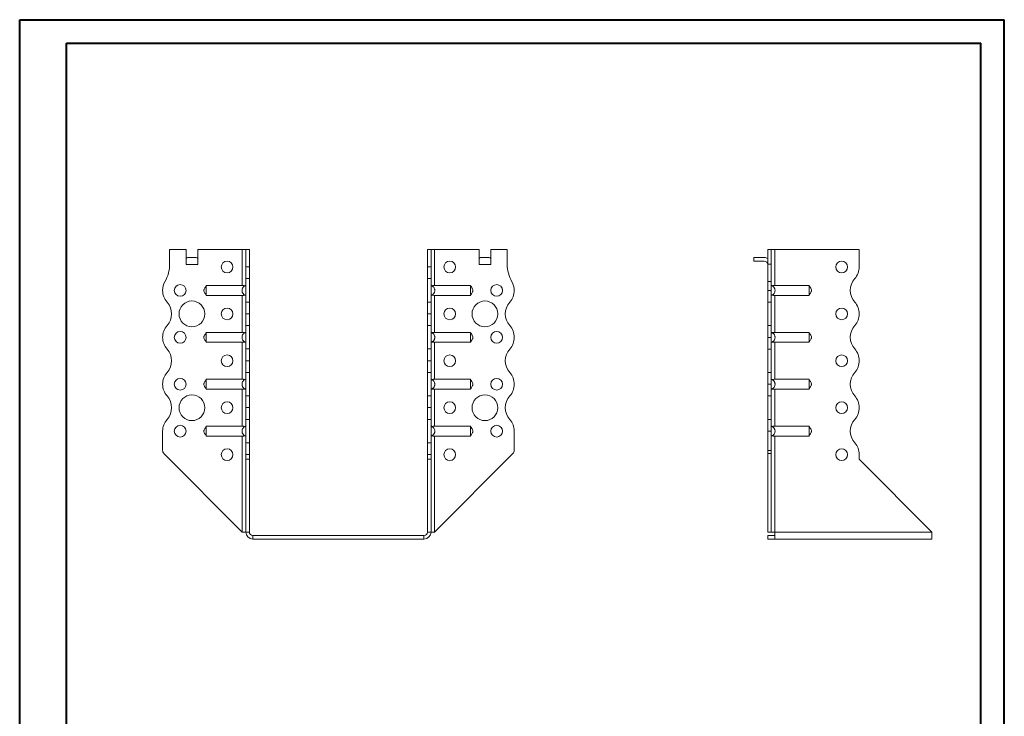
# Model space of a CAD drawing. Header units: millimetres. Extents: x 0 to 210, y 0 to 297.
# Tile 4 of 4: x 0 to 210, y 149 to 297. Entities that reach past the tile are written whole.
import ezdxf

# ---------------------------------------------------------------- set-up
doc = ezdxf.new("R2010")
doc.units = ezdxf.units.MM

msp = doc.modelspace()

# ---------------------------------------------------------------- linework, layer by layer
at = {"color": 7, "linetype": 'Continuous', "lineweight": 40}
for p, q in [((0.08, 0.21), (0.08, 297.21)), ((0.08, 297.21), (210.08, 297.21)), ((210.08, 0.21), (210.08, 297.21)), ((210.08, 292.21), (210.08, 297.21)), ((10.08, 292.21), (205.08, 292.21)), ((10.08, 5.21), (10.08, 292.21)), ((205.08, 5.21), (205.08, 292.21))]:
    msp.add_line(p, q, dxfattribs=at)
at = {"color": 7, "linetype": 'Continuous', "lineweight": 15}
for p, q in [((32.06, 248.25), (32.06, 245.11)), ((35.56, 248.25), (32.06, 248.25)), ((35.56, 245), (35.56, 248.25)), ((38.06, 245), (38.06, 248.25)), ((47.56, 248.25), (38.06, 248.25)), ((47.56, 248.25), (47.56, 240.56)), ((48.31, 248.25), (47.56, 248.25)), ((49.06, 248.25), (48.31, 248.25)), ((48.31, 244.52), (48.31, 248.25)), ((49.06, 244.52), (49.06, 248.25)), ((87.06, 248.25), (87.81, 248.25)), ((87.06, 244.52), (87.06, 248.25)), ((87.81, 244.52), (87.81, 248.25)), ((88.56, 248.25), (87.81, 248.25)), ((88.56, 240.56), (88.56, 248.25)), ((88.56, 248.25), (98.06, 248.25)), ((98.06, 245), (98.06, 248.25)), ((100.56, 245), (100.56, 248.25)), ((100.56, 248.25), (104.06, 248.25)), ((104.06, 248.25), (104.06, 245.11)), ((160.38, 248.25), (159.63, 248.25)), ((159.63, 248.25), (159.63, 245.11)), ((160.38, 248.25), (160.38, 245.11)), ((161.13, 248.25), (160.38, 248.25)), ((161.13, 240.56), (161.13, 248.25)), ((179.13, 248.25), (161.13, 248.25)), ((179.13, 244.52), (179.13, 248.25)), ((35.87, 246.5), (37.74, 246.5)), ((98.37, 246.5), (100.24, 246.5)), ((156.63, 246.5), (156.63, 245.75)), ((156.63, 246.5), (158.88, 246.5)), ((158.88, 245.75), (156.63, 245.75)), ((35.56, 245), (38.06, 245)), ((48.31, 244.52), (49.06, 244.52)), ((48.31, 242.02), (48.31, 244.52)), ((49.06, 244.52), (49.06, 242.02)), ((87.06, 244.52), (87.81, 244.52)), ((87.06, 242.02), (87.06, 244.52)), ((87.81, 244.52), (87.81, 242.02)), ((98.06, 245), (100.56, 245)), ((159.63, 245.11), (160.38, 245.11)), ((159.63, 241.37), (159.63, 245.11)), ((160.38, 245.11), (160.38, 241.37)), ((49.06, 242.02), (48.31, 242.02)), ((48.31, 242.02), (48.31, 237.02)), ((49.06, 237.02), (49.06, 242.02)), ((87.81, 242.02), (87.06, 242.02)), ((87.06, 237.02), (87.06, 242.02)), ((87.81, 237.02), (87.81, 242.02)), ((47.56, 240.56), (39.86, 240.56)), ((88.56, 240.56), (96.26, 240.56)), ((159.63, 241.37), (160.38, 241.37)), ((159.63, 239.5), (159.63, 241.37)), ((159.63, 239.5), (160.38, 239.5)), ((159.63, 237), (159.63, 239.5)), ((160.38, 241.37), (160.38, 239.5)), ((160.38, 239.5), (160.38, 237)), ((161.13, 240.56), (168.45, 240.56)), ((47.56, 238.44), (39.86, 238.44)), ((47.56, 238.44), (47.56, 230.56)), ((88.56, 238.44), (96.26, 238.44)), ((88.56, 230.56), (88.56, 238.44)), ((161.13, 238.44), (168.45, 238.44)), ((161.13, 230.56), (161.13, 238.44)), ((48.31, 237.02), (49.06, 237.02)), ((48.31, 234.52), (48.31, 237.02)), ((49.06, 237.02), (49.06, 234.52)), ((87.06, 237.02), (87.81, 237.02)), ((87.06, 234.52), (87.06, 237.02)), ((87.81, 237.02), (87.81, 234.52)), ((160.38, 237), (159.63, 237)), ((159.63, 232), (159.63, 237)), ((160.38, 232), (160.38, 237)), ((49.06, 234.52), (48.31, 234.52)), ((48.31, 234.52), (49.06, 234.52)), ((48.31, 234.52), (48.31, 234.52)), ((48.31, 232.02), (48.31, 234.52)), ((49.06, 234.52), (49.06, 234.52)), ((49.06, 234.52), (49.06, 232.02)), ((87.81, 234.52), (87.06, 234.52)), ((87.06, 234.52), (87.81, 234.52)), ((87.06, 234.52), (87.06, 234.52)), ((87.06, 232.02), (87.06, 234.52)), ((87.81, 234.52), (87.81, 234.52)), ((87.81, 234.52), (87.81, 232.02)), ((179.13, 234.52), (179.13, 234.52)), ((49.06, 232.02), (48.31, 232.02)), ((48.31, 232.02), (48.31, 227.02)), ((49.06, 227.02), (49.06, 232.02)), ((87.81, 232.02), (87.06, 232.02)), ((87.06, 227.02), (87.06, 232.02)), ((87.81, 227.02), (87.81, 232.02)), ((159.63, 232), (160.38, 232)), ((159.63, 229.5), (159.63, 232)), ((160.38, 232), (160.38, 229.5)), ((47.56, 230.56), (39.86, 230.56)), ((88.56, 230.56), (96.26, 230.56)), ((105.56, 229.5), (105.56, 229.5)), ((160.38, 229.5), (159.63, 229.5)), ((159.63, 227), (159.63, 229.5)), ((160.38, 229.5), (160.38, 227)), ((161.13, 230.56), (168.45, 230.56)), ((47.56, 228.44), (39.86, 228.44)), ((47.56, 228.44), (47.56, 220.56)), ((48.31, 227.02), (49.06, 227.02)), ((48.31, 224.52), (48.31, 227.02)), ((49.06, 227.02), (49.06, 224.52)), ((87.06, 227.02), (87.81, 227.02)), ((87.06, 224.52), (87.06, 227.02)), ((87.81, 227.02), (87.81, 224.52)), ((88.56, 228.44), (96.26, 228.44)), ((88.56, 220.56), (88.56, 228.44)), ((160.38, 227), (159.63, 227)), ((159.63, 222), (159.63, 227)), ((160.38, 222), (160.38, 227)), ((161.13, 228.44), (168.45, 228.44)), ((161.13, 220.56), (161.13, 228.44)), ((48.31, 224.52), (49.06, 224.52)), ((48.31, 222.02), (48.31, 224.52)), ((49.06, 224.52), (48.31, 224.52)), ((48.31, 224.52), (48.31, 224.52)), ((49.06, 224.52), (49.06, 222.02)), ((49.06, 224.52), (49.06, 224.52)), ((87.81, 224.52), (87.06, 224.52)), ((87.06, 224.52), (87.81, 224.52)), ((87.06, 222.02), (87.06, 224.52)), ((87.06, 224.52), (87.06, 224.52)), ((87.81, 224.52), (87.81, 222.02)), ((87.81, 224.52), (87.81, 224.52)), ((179.13, 224.52), (179.13, 224.52)), ((47.56, 220.56), (39.86, 220.56)), ((49.06, 222.02), (48.31, 222.02)), ((48.31, 222.02), (48.31, 217.02)), ((49.06, 217.02), (49.06, 222.02)), ((87.81, 222.02), (87.06, 222.02)), ((87.06, 217.02), (87.06, 222.02)), ((87.81, 217.02), (87.81, 222.02)), ((88.56, 220.56), (96.26, 220.56)), ((159.63, 222), (160.38, 222)), ((159.63, 219.5), (159.63, 222)), ((160.38, 222), (160.38, 219.5)), ((161.13, 220.56), (168.45, 220.56)), ((47.56, 218.44), (39.86, 218.44)), ((47.56, 218.44), (47.56, 210.56)), ((88.56, 218.44), (96.26, 218.44)), ((88.56, 210.56), (88.56, 218.44)), ((105.56, 219.5), (105.56, 219.5)), ((160.38, 219.5), (159.63, 219.5)), ((159.63, 217), (159.63, 219.5)), ((160.38, 219.5), (160.38, 217)), ((161.13, 218.44), (168.45, 218.44)), ((161.13, 210.56), (161.13, 218.44)), ((48.31, 217.02), (49.06, 217.02)), ((48.31, 214.52), (48.31, 217.02)), ((49.06, 217.02), (49.06, 214.52)), ((87.06, 217.02), (87.81, 217.02)), ((87.06, 214.52), (87.06, 217.02)), ((87.81, 217.02), (87.81, 214.52)), ((160.38, 217), (159.63, 217)), ((159.63, 212), (159.63, 217)), ((160.38, 212), (160.38, 217)), ((48.31, 214.52), (49.06, 214.52)), ((48.31, 212.02), (48.31, 214.52)), ((49.06, 214.52), (48.31, 214.52)), ((48.31, 214.52), (48.31, 214.52)), ((49.06, 214.52), (49.06, 212.02)), ((49.06, 214.52), (49.06, 214.52)), ((87.81, 214.52), (87.06, 214.52)), ((87.06, 214.52), (87.81, 214.52)), ((87.06, 214.52), (87.06, 214.52)), ((87.06, 212.02), (87.06, 214.52)), ((87.81, 214.52), (87.81, 214.52)), ((87.81, 214.52), (87.81, 212.02)), ((179.13, 214.52), (179.13, 214.52)), ((47.56, 210.56), (39.86, 210.56)), ((49.06, 212.02), (48.31, 212.02)), ((48.31, 212.02), (48.31, 207.02)), ((49.06, 207.02), (49.06, 212.02)), ((87.81, 212.02), (87.06, 212.02)), ((87.06, 207.02), (87.06, 212.02)), ((87.81, 207.02), (87.81, 212.02)), ((88.56, 210.56), (96.26, 210.56)), ((159.63, 212), (160.38, 212)), ((159.63, 209.5), (159.63, 212)), ((160.38, 212), (160.38, 209.5)), ((161.13, 210.56), (168.45, 210.56)), ((30.56, 209.5), (30.56, 205.41)), ((47.56, 208.44), (39.86, 208.44)), ((47.56, 208.44), (47.56, 188)), ((88.56, 208.44), (96.26, 208.44)), ((88.56, 188), (88.56, 208.44)), ((105.56, 209.5), (105.56, 205.41)), ((160.38, 209.5), (159.63, 209.5)), ((159.63, 209.5), (159.63, 205.41)), ((160.38, 209.5), (160.38, 205.41)), ((161.13, 208.44), (168.45, 208.44)), ((161.13, 188), (161.13, 208.44)), ((48.31, 207.02), (49.06, 207.02)), ((48.31, 204.52), (48.31, 207.02)), ((49.06, 207.02), (49.06, 204.52)), ((87.06, 207.02), (87.81, 207.02)), ((87.06, 204.52), (87.06, 207.02)), ((87.81, 207.02), (87.81, 204.52)), ((47.56, 188), (30.85, 204.71)), ((49.06, 204.52), (48.31, 204.52)), ((48.31, 203.5), (48.31, 204.52)), ((49.06, 203.5), (49.06, 204.52)), ((87.81, 204.52), (87.06, 204.52)), ((87.06, 203.5), (87.06, 204.52)), ((87.81, 203.5), (87.81, 204.52)), ((88.56, 188), (105.26, 204.71)), ((159.63, 205.41), (160.38, 205.41)), ((159.63, 204.71), (159.63, 205.41)), ((160.38, 204.71), (159.63, 204.71)), ((159.63, 188), (159.63, 204.71)), ((160.38, 205.41), (160.38, 204.71)), ((160.38, 188), (160.38, 204.71)), ((179.13, 203.5), (179.13, 204.52)), ((49.06, 203.5), (48.31, 203.5)), ((48.31, 188), (48.31, 203.5)), ((49.06, 188), (49.06, 203.5)), ((87.06, 203.5), (87.81, 203.5)), ((87.06, 188), (87.06, 203.5)), ((87.81, 188), (87.81, 203.5)), ((194.63, 188), (179.13, 203.5)), ((47.56, 188), (48.31, 188)), ((49.06, 188), (48.31, 188)), ((49.81, 187.25), (86.31, 187.25)), ((49.81, 187.25), (49.81, 186.5)), ((86.31, 187.25), (86.31, 186.5)), ((87.06, 188), (87.81, 188)), ((87.81, 188), (88.56, 188)), ((160.38, 188), (159.63, 188)), ((159.63, 187.25), (159.63, 186.5)), ((161.13, 187.25), (159.63, 187.25)), ((160.38, 188), (161.13, 188)), ((194.63, 188), (161.13, 188)), ((161.13, 188), (161.13, 186.5)), ((194.63, 188), (194.63, 186.5)), ((49.81, 186.5), (86.31, 186.5)), ((161.13, 186.5), (159.63, 186.5)), ((194.63, 186.5), (161.13, 186.5))]:
    msp.add_line(p, q, dxfattribs=at)
for centre, radius in [((44.31, 244.5), 1.25), ((91.81, 244.5), 1.25), ((175.38, 244.5), 1.25), ((34.31, 239.5), 1.25), ((101.81, 239.5), 1.25), ((36.81, 234.5), 2.75), ((44.31, 234.5), 1.25), ((91.81, 234.5), 1.25), ((99.31, 234.5), 2.75), ((175.38, 234.5), 1.25), ((34.31, 229.5), 1.25), ((101.81, 229.5), 1.25), ((44.31, 224.5), 1.25), ((91.81, 224.5), 1.25), ((175.38, 224.5), 1.25), ((34.31, 219.5), 1.25), ((101.81, 219.5), 1.25), ((36.81, 214.5), 2.75), ((99.31, 214.5), 2.75), ((44.31, 214.5), 1.25), ((91.81, 214.5), 1.25), ((175.38, 214.5), 1.25), ((34.31, 209.5), 1.25), ((101.81, 209.5), 1.25), ((44.31, 204.5), 1.25), ((91.81, 204.5), 1.25), ((175.38, 204.5), 1.25)]:
    msp.add_circle(centre, radius, dxfattribs=at)
for centre, radius, start, end in [((158.88, 245), 1.5, 60, 90), ((158.88, 245), 0.75, 0, 90), ((24.56, 245.11), 7.5, 330.0736, 0), ((111.56, 245.11), 7.5, 180, 209.9264), ((175.38, 244.52), 3.75, 318.1877, 0), ((180.97, 239.52), 3.75, 138.1877, 221.8123), ((34.31, 239.5), 3.75, 150.0736, 179.9591), ((34.31, 239.5), 3.75, 180, 221.8123), ((101.81, 239.5), 3.75, 318.1877, 0), ((101.81, 239.5), 3.75, 0.0409, 29.9264), ((28.72, 234.5), 3.75, 318.1863, 41.8123), ((107.4, 234.5), 3.75, 138.1877, 221.8196), ((175.38, 234.52), 3.75, 0, 41.8123), ((175.39, 234.52), 3.75, 318.1804, 0), ((34.31, 229.5), 3.75, 138.1863, 180), ((101.81, 229.5), 3.75, 0, 41.8196), ((180.97, 229.52), 3.75, 138.1804, 221.8123), ((34.31, 229.5), 3.75, 180, 221.8137), ((101.81, 229.5), 3.75, 318.1877, 0), ((28.72, 224.5), 3.75, 318.1863, 41.8137), ((107.4, 224.5), 3.75, 138.1877, 221.8123), ((175.38, 224.52), 3.75, 0, 41.8123), ((175.39, 224.52), 3.75, 318.1804, 0), ((34.31, 219.5), 3.75, 138.1863, 180), ((101.81, 219.5), 3.75, 0, 41.8123), ((180.97, 219.52), 3.75, 138.1804, 221.8123), ((34.31, 219.5), 3.75, 180, 221.8137), ((101.81, 219.5), 3.75, 318.1804, 0), ((28.72, 214.5), 3.75, 318.1863, 41.8137), ((107.4, 214.5), 3.75, 138.1804, 221.8196), ((175.38, 214.52), 3.75, 0, 41.8123), ((175.39, 214.52), 3.75, 318.1804, 0), ((34.31, 209.5), 3.75, 138.1863, 180), ((101.81, 209.5), 3.75, 0, 41.8196), ((180.97, 209.52), 3.75, 138.1804, 221.8196), ((175.39, 204.52), 3.75, 0, 41.8196), ((31.56, 205.41), 1, 180, 225), ((104.56, 205.41), 1, 315, 0), ((49.81, 188), 1.5, 180, 270), ((49.81, 188), 0.75, 180, 270), ((86.31, 188), 1.5, 270, 360), ((86.31, 188), 0.75, 270, 360)]:
    msp.add_arc(centre, radius, start, end, dxfattribs=at)
for centre, start_param, end_param in [((35.87, 245), 0, 0.523599), ((37.74, 245), 5.759587, 6.283185), ((98.37, 245), 0, 0.523599), ((100.24, 245), 5.759587, 6.283185)]:
    msp.add_ellipse(centre, major_axis=(0, 1.5), ratio=0.416667, start_param=start_param, end_param=end_param, dxfattribs=at)
for points, knots in [([(39.86, 240.5), (39.84, 240.46), (39.81, 240.41), (39.72, 240.27), (39.58, 240.06), (39.45, 239.85), (39.37, 239.66), (39.35, 239.52), (39.37, 239.3), (39.49, 239.07), (39.65, 238.84), (39.78, 238.68), (39.83, 238.56), (39.86, 238.5)], [0, 0, 0, 0, 0.088138, 0.117704, 0.24517, 0.377665, 0.439117, 0.496208, 0.551739, 0.710392, 0.810032, 0.893588, 1, 1, 1, 1]), ([(39.86, 240.56), (39.86, 240.54), (39.86, 240.52), (39.86, 240.47), (39.86, 240.44), (39.86, 240.37), (39.86, 240.34), (39.86, 240.25), (39.86, 240.21), (39.86, 240.11), (39.86, 240.06), (39.86, 239.96), (39.86, 239.9), (39.86, 239.79), (39.86, 239.74), (39.86, 239.62), (39.86, 239.56), (39.86, 239.38), (39.86, 239.26), (39.86, 239.04), (39.86, 238.93), (39.86, 238.74), (39.86, 238.66), (39.86, 238.56), (39.86, 238.53), (39.86, 238.48), (39.86, 238.46), (39.86, 238.44)], [0, 0, 0, 0, 0.0625, 0.0625, 0.125, 0.125, 0.1875, 0.1875, 0.25, 0.25, 0.3125, 0.3125, 0.375, 0.375, 0.4375, 0.4375, 0.5, 0.5, 0.625, 0.625, 0.75, 0.75, 0.875, 0.875, 0.9375, 0.9375, 1, 1, 1, 1]), ([(48.31, 238.44), (48.25, 238.46), (48.19, 238.48), (48.08, 238.53), (48.03, 238.56), (47.93, 238.63), (47.89, 238.66), (47.8, 238.74), (47.76, 238.79), (47.69, 238.88), (47.66, 238.93), (47.61, 239.04), (47.58, 239.09), (47.54, 239.21), (47.53, 239.26), (47.51, 239.38), (47.51, 239.44), (47.51, 239.56), (47.51, 239.62), (47.53, 239.73), (47.54, 239.79), (47.6, 239.96), (47.66, 240.07), (47.8, 240.26), (47.88, 240.34), (48.03, 240.44), (48.08, 240.47), (48.19, 240.52), (48.25, 240.54), (48.31, 240.56)], [0, 0, 0, 0, 0.0625, 0.0625, 0.125, 0.125, 0.1875, 0.1875, 0.25, 0.25, 0.3125, 0.3125, 0.375, 0.375, 0.4375, 0.4375, 0.5, 0.5, 0.5625, 0.5625, 0.625, 0.625, 0.75, 0.75, 0.875, 0.875, 0.9375, 0.9375, 1, 1, 1, 1]), ([(47.56, 240.56), (47.61, 240.56), (47.66, 240.56), (47.75, 240.55), (47.8, 240.55), (47.89, 240.53), (47.94, 240.52), (48.02, 240.5), (48.05, 240.49), (48.09, 240.47)], [0, 0, 0, 0, 0.25, 0.25, 0.5, 0.5, 0.75, 0.75, 1, 1, 1, 1]), ([(87.81, 238.44), (87.86, 238.46), (87.92, 238.48), (88.03, 238.53), (88.08, 238.56), (88.18, 238.63), (88.22, 238.66), (88.31, 238.74), (88.35, 238.79), (88.42, 238.88), (88.45, 238.93), (88.51, 239.04), (88.53, 239.09), (88.57, 239.21), (88.58, 239.26), (88.6, 239.38), (88.61, 239.44), (88.61, 239.56), (88.6, 239.62), (88.58, 239.73), (88.57, 239.79), (88.51, 239.96), (88.46, 240.07), (88.31, 240.26), (88.23, 240.34), (88.08, 240.44), (88.03, 240.47), (87.92, 240.52), (87.86, 240.54), (87.81, 240.56)], [0, 0, 0, 0, 0.0625, 0.0625, 0.125, 0.125, 0.1875, 0.1875, 0.25, 0.25, 0.3125, 0.3125, 0.375, 0.375, 0.4375, 0.4375, 0.5, 0.5, 0.5625, 0.5625, 0.625, 0.625, 0.75, 0.75, 0.875, 0.875, 0.9375, 0.9375, 1, 1, 1, 1]), ([(88.56, 240.56), (88.51, 240.56), (88.46, 240.56), (88.36, 240.55), (88.31, 240.55), (88.22, 240.53), (88.18, 240.52), (88.1, 240.5), (88.06, 240.49), (88.03, 240.47)], [0, 0, 0, 0, 0.25, 0.25, 0.5, 0.5, 0.75, 0.75, 1, 1, 1, 1]), ([(96.26, 240.56), (96.26, 240.54), (96.26, 240.52), (96.26, 240.47), (96.26, 240.44), (96.26, 240.37), (96.26, 240.34), (96.26, 240.25), (96.26, 240.21), (96.26, 240.11), (96.26, 240.06), (96.26, 239.96), (96.26, 239.9), (96.26, 239.79), (96.26, 239.74), (96.26, 239.62), (96.26, 239.56), (96.26, 239.38), (96.26, 239.26), (96.26, 239.04), (96.26, 238.93), (96.26, 238.74), (96.26, 238.66), (96.26, 238.56), (96.26, 238.53), (96.26, 238.48), (96.26, 238.46), (96.26, 238.44)], [0, 0, 0, 0, 0.0625, 0.0625, 0.125, 0.125, 0.1875, 0.1875, 0.25, 0.25, 0.3125, 0.3125, 0.375, 0.375, 0.4375, 0.4375, 0.5, 0.5, 0.625, 0.625, 0.75, 0.75, 0.875, 0.875, 0.9375, 0.9375, 1, 1, 1, 1]), ([(96.26, 238.5), (96.28, 238.54), (96.3, 238.59), (96.39, 238.73), (96.53, 238.93), (96.66, 239.15), (96.74, 239.34), (96.76, 239.48), (96.74, 239.7), (96.62, 239.93), (96.47, 240.16), (96.34, 240.32), (96.28, 240.44), (96.26, 240.5)], [0, 0, 0, 0, 0.08812, 0.117664, 0.245102, 0.37762, 0.43908, 0.496176, 0.55171, 0.710373, 0.81002, 0.893581, 1, 1, 1, 1]), ([(160.38, 240.56), (160.44, 240.54), (160.5, 240.52), (160.61, 240.47), (160.66, 240.44), (160.75, 240.37), (160.8, 240.34), (160.89, 240.25), (160.93, 240.21), (161, 240.11), (161.03, 240.06), (161.08, 239.96), (161.11, 239.9), (161.15, 239.79), (161.16, 239.74), (161.18, 239.62), (161.18, 239.56), (161.18, 239.38), (161.17, 239.26), (161.09, 239.04), (161.03, 238.93), (160.89, 238.74), (160.81, 238.66), (160.66, 238.56), (160.61, 238.53), (160.5, 238.48), (160.44, 238.46), (160.38, 238.44)], [0, 0, 0, 0, 0.0625, 0.0625, 0.125, 0.125, 0.1875, 0.1875, 0.25, 0.25, 0.3125, 0.3125, 0.375, 0.375, 0.4375, 0.4375, 0.5, 0.5, 0.625, 0.625, 0.75, 0.75, 0.875, 0.875, 0.9375, 0.9375, 1, 1, 1, 1]), ([(160.6, 240.47), (160.64, 240.49), (160.67, 240.5), (160.75, 240.52), (160.8, 240.53), (160.93, 240.55), (161.03, 240.56), (161.13, 240.56)], [0, 0, 0, 0, 0.25, 0.25, 0.5, 0.5, 1, 1, 1, 1]), ([(168.45, 238.44), (168.45, 238.46), (168.45, 238.48), (168.45, 238.53), (168.45, 238.56), (168.45, 238.63), (168.45, 238.66), (168.45, 238.74), (168.45, 238.79), (168.45, 238.88), (168.45, 238.93), (168.45, 239.04), (168.45, 239.09), (168.45, 239.21), (168.45, 239.26), (168.45, 239.38), (168.45, 239.44), (168.45, 239.56), (168.45, 239.62), (168.45, 239.73), (168.45, 239.79), (168.45, 239.96), (168.45, 240.07), (168.45, 240.26), (168.45, 240.34), (168.45, 240.44), (168.45, 240.47), (168.45, 240.52), (168.45, 240.54), (168.45, 240.56)], [0, 0, 0, 0, 0.0625, 0.0625, 0.125, 0.125, 0.1875, 0.1875, 0.25, 0.25, 0.3125, 0.3125, 0.375, 0.375, 0.4375, 0.4375, 0.5, 0.5, 0.5625, 0.5625, 0.625, 0.625, 0.75, 0.75, 0.875, 0.875, 0.9375, 0.9375, 1, 1, 1, 1]), ([(168.45, 238.5), (168.47, 238.54), (168.5, 238.59), (168.58, 238.73), (168.72, 238.93), (168.86, 239.15), (168.93, 239.34), (168.96, 239.48), (168.93, 239.7), (168.81, 239.93), (168.66, 240.16), (168.53, 240.32), (168.48, 240.44), (168.45, 240.5)], [0, 0, 0, 0, 0.088138, 0.117703, 0.24517, 0.377665, 0.439117, 0.496208, 0.551739, 0.710391, 0.810032, 0.893587, 1, 1, 1, 1]), ([(48.09, 238.53), (48.05, 238.51), (48.02, 238.5), (47.94, 238.47), (47.89, 238.47), (47.76, 238.45), (47.66, 238.44), (47.56, 238.44)], [0, 0, 0, 0, 0.25, 0.25, 0.5, 0.5, 1, 1, 1, 1]), ([(88.03, 238.53), (88.06, 238.51), (88.1, 238.5), (88.18, 238.47), (88.22, 238.47), (88.36, 238.45), (88.46, 238.44), (88.56, 238.44)], [0, 0, 0, 0, 0.25, 0.25, 0.5, 0.5, 1, 1, 1, 1]), ([(161.13, 238.44), (161.08, 238.44), (161.03, 238.44), (160.94, 238.45), (160.89, 238.45), (160.8, 238.47), (160.75, 238.47), (160.67, 238.5), (160.64, 238.51), (160.6, 238.53)], [0, 0, 0, 0, 0.25, 0.25, 0.5, 0.5, 0.75, 0.75, 1, 1, 1, 1]), ([(39.86, 230.5), (39.84, 230.46), (39.81, 230.41), (39.72, 230.27), (39.58, 230.06), (39.45, 229.85), (39.37, 229.66), (39.35, 229.52), (39.37, 229.3), (39.49, 229.07), (39.65, 228.84), (39.78, 228.68), (39.83, 228.56), (39.86, 228.5)], [0, 0, 0, 0, 0.088139, 0.117704, 0.245171, 0.377665, 0.439117, 0.496209, 0.551739, 0.710392, 0.810032, 0.893588, 1, 1, 1, 1]), ([(39.86, 230.56), (39.86, 230.54), (39.86, 230.52), (39.86, 230.47), (39.86, 230.44), (39.86, 230.37), (39.86, 230.34), (39.86, 230.25), (39.86, 230.21), (39.86, 230.11), (39.86, 230.06), (39.86, 229.96), (39.86, 229.9), (39.86, 229.79), (39.86, 229.74), (39.86, 229.62), (39.86, 229.56), (39.86, 229.38), (39.86, 229.26), (39.86, 229.04), (39.86, 228.93), (39.86, 228.74), (39.86, 228.66), (39.86, 228.56), (39.86, 228.53), (39.86, 228.48), (39.86, 228.46), (39.86, 228.44)], [0, 0, 0, 0, 0.0625, 0.0625, 0.125, 0.125, 0.1875, 0.1875, 0.25, 0.25, 0.3125, 0.3125, 0.375, 0.375, 0.4375, 0.4375, 0.5, 0.5, 0.625, 0.625, 0.75, 0.75, 0.875, 0.875, 0.9375, 0.9375, 1, 1, 1, 1]), ([(48.31, 228.44), (48.25, 228.46), (48.19, 228.48), (48.08, 228.53), (48.03, 228.56), (47.93, 228.63), (47.89, 228.66), (47.8, 228.74), (47.76, 228.79), (47.69, 228.88), (47.66, 228.93), (47.61, 229.04), (47.58, 229.09), (47.54, 229.21), (47.53, 229.26), (47.51, 229.38), (47.51, 229.44), (47.51, 229.56), (47.51, 229.62), (47.53, 229.73), (47.54, 229.79), (47.6, 229.96), (47.66, 230.07), (47.8, 230.26), (47.88, 230.34), (48.03, 230.44), (48.08, 230.47), (48.19, 230.52), (48.25, 230.54), (48.31, 230.56)], [0, 0, 0, 0, 0.0625, 0.0625, 0.125, 0.125, 0.1875, 0.1875, 0.25, 0.25, 0.3125, 0.3125, 0.375, 0.375, 0.4375, 0.4375, 0.5, 0.5, 0.5625, 0.5625, 0.625, 0.625, 0.75, 0.75, 0.875, 0.875, 0.9375, 0.9375, 1, 1, 1, 1]), ([(47.56, 230.56), (47.61, 230.56), (47.66, 230.56), (47.75, 230.55), (47.8, 230.55), (47.89, 230.53), (47.94, 230.52), (48.02, 230.5), (48.05, 230.49), (48.09, 230.47)], [0, 0, 0, 0, 0.25, 0.25, 0.5, 0.5, 0.75, 0.75, 1, 1, 1, 1]), ([(87.81, 228.44), (87.86, 228.46), (87.92, 228.48), (88.03, 228.53), (88.08, 228.56), (88.18, 228.63), (88.22, 228.66), (88.31, 228.74), (88.35, 228.79), (88.42, 228.88), (88.45, 228.93), (88.51, 229.04), (88.53, 229.09), (88.57, 229.21), (88.58, 229.26), (88.6, 229.38), (88.61, 229.44), (88.61, 229.56), (88.6, 229.62), (88.58, 229.73), (88.57, 229.79), (88.51, 229.96), (88.46, 230.07), (88.31, 230.26), (88.23, 230.34), (88.08, 230.44), (88.03, 230.47), (87.92, 230.52), (87.86, 230.54), (87.81, 230.56)], [0, 0, 0, 0, 0.0625, 0.0625, 0.125, 0.125, 0.1875, 0.1875, 0.25, 0.25, 0.3125, 0.3125, 0.375, 0.375, 0.4375, 0.4375, 0.5, 0.5, 0.5625, 0.5625, 0.625, 0.625, 0.75, 0.75, 0.875, 0.875, 0.9375, 0.9375, 1, 1, 1, 1]), ([(88.56, 230.56), (88.51, 230.56), (88.46, 230.56), (88.36, 230.55), (88.31, 230.55), (88.17, 230.53), (88.09, 230.5), (88.03, 230.47)], [0, 0, 0, 0, 0.25, 0.25, 0.5, 0.5, 1, 1, 1, 1]), ([(96.26, 230.56), (96.26, 230.54), (96.26, 230.52), (96.26, 230.47), (96.26, 230.44), (96.26, 230.37), (96.26, 230.34), (96.26, 230.25), (96.26, 230.21), (96.26, 230.11), (96.26, 230.06), (96.26, 229.96), (96.26, 229.9), (96.26, 229.79), (96.26, 229.74), (96.26, 229.62), (96.26, 229.56), (96.26, 229.38), (96.26, 229.26), (96.26, 229.04), (96.26, 228.93), (96.26, 228.74), (96.26, 228.66), (96.26, 228.56), (96.26, 228.53), (96.26, 228.48), (96.26, 228.46), (96.26, 228.44)], [0, 0, 0, 0, 0.0625, 0.0625, 0.125, 0.125, 0.1875, 0.1875, 0.25, 0.25, 0.3125, 0.3125, 0.375, 0.375, 0.4375, 0.4375, 0.5, 0.5, 0.625, 0.625, 0.75, 0.75, 0.875, 0.875, 0.9375, 0.9375, 1, 1, 1, 1]), ([(96.26, 228.5), (96.28, 228.54), (96.3, 228.59), (96.39, 228.73), (96.53, 228.93), (96.66, 229.15), (96.74, 229.34), (96.76, 229.48), (96.74, 229.7), (96.62, 229.93), (96.47, 230.16), (96.34, 230.32), (96.28, 230.44), (96.26, 230.5)], [0, 0, 0, 0, 0.0881196, 0.1176642, 0.2451022, 0.3776198, 0.4390788, 0.4961764, 0.5517104, 0.7103722, 0.8100192, 0.8935811, 1, 1, 1, 1]), ([(160.38, 230.56), (160.44, 230.54), (160.5, 230.52), (160.61, 230.47), (160.66, 230.44), (160.75, 230.37), (160.8, 230.34), (160.89, 230.25), (160.93, 230.21), (161, 230.11), (161.03, 230.06), (161.08, 229.96), (161.11, 229.9), (161.15, 229.79), (161.16, 229.74), (161.18, 229.62), (161.18, 229.56), (161.18, 229.38), (161.17, 229.26), (161.09, 229.04), (161.03, 228.93), (160.89, 228.74), (160.81, 228.66), (160.66, 228.56), (160.61, 228.53), (160.5, 228.48), (160.44, 228.46), (160.38, 228.44)], [0, 0, 0, 0, 0.0625, 0.0625, 0.125, 0.125, 0.1875, 0.1875, 0.25, 0.25, 0.3125, 0.3125, 0.375, 0.375, 0.4375, 0.4375, 0.5, 0.5, 0.625, 0.625, 0.75, 0.75, 0.875, 0.875, 0.9375, 0.9375, 1, 1, 1, 1]), ([(160.6, 230.47), (160.64, 230.49), (160.67, 230.5), (160.75, 230.52), (160.8, 230.53), (160.93, 230.55), (161.03, 230.56), (161.13, 230.56)], [0, 0, 0, 0, 0.25, 0.25, 0.5, 0.5, 1, 1, 1, 1]), ([(168.45, 228.44), (168.45, 228.46), (168.45, 228.48), (168.45, 228.53), (168.45, 228.56), (168.45, 228.63), (168.45, 228.66), (168.45, 228.74), (168.45, 228.79), (168.45, 228.88), (168.45, 228.93), (168.45, 229.04), (168.45, 229.09), (168.45, 229.21), (168.45, 229.26), (168.45, 229.38), (168.45, 229.44), (168.45, 229.56), (168.45, 229.62), (168.45, 229.73), (168.45, 229.79), (168.45, 229.96), (168.45, 230.07), (168.45, 230.26), (168.45, 230.34), (168.45, 230.44), (168.45, 230.47), (168.45, 230.52), (168.45, 230.54), (168.45, 230.56)], [0, 0, 0, 0, 0.0625, 0.0625, 0.125, 0.125, 0.1875, 0.1875, 0.25, 0.25, 0.3125, 0.3125, 0.375, 0.375, 0.4375, 0.4375, 0.5, 0.5, 0.5625, 0.5625, 0.625, 0.625, 0.75, 0.75, 0.875, 0.875, 0.9375, 0.9375, 1, 1, 1, 1]), ([(168.45, 228.5), (168.47, 228.54), (168.5, 228.59), (168.58, 228.73), (168.72, 228.93), (168.86, 229.15), (168.93, 229.34), (168.96, 229.48), (168.93, 229.7), (168.81, 229.93), (168.66, 230.16), (168.53, 230.32), (168.48, 230.44), (168.45, 230.5)], [0, 0, 0, 0, 0.088138, 0.117703, 0.24517, 0.377665, 0.439115, 0.496208, 0.551739, 0.71039, 0.810031, 0.893587, 1, 1, 1, 1]), ([(48.09, 228.53), (48.05, 228.51), (48.02, 228.5), (47.94, 228.47), (47.89, 228.47), (47.76, 228.45), (47.66, 228.44), (47.56, 228.44)], [0, 0, 0, 0, 0.25, 0.25, 0.5, 0.5, 1, 1, 1, 1]), ([(88.03, 228.53), (88.06, 228.51), (88.1, 228.5), (88.18, 228.47), (88.22, 228.47), (88.36, 228.45), (88.46, 228.44), (88.56, 228.44)], [0, 0, 0, 0, 0.25, 0.25, 0.5, 0.5, 1, 1, 1, 1]), ([(161.13, 228.44), (161.08, 228.44), (161.03, 228.44), (160.94, 228.45), (160.89, 228.45), (160.8, 228.47), (160.75, 228.47), (160.67, 228.5), (160.64, 228.51), (160.6, 228.53)], [0, 0, 0, 0, 0.25, 0.25, 0.5, 0.5, 0.75, 0.75, 1, 1, 1, 1]), ([(39.86, 220.56), (39.86, 220.54), (39.86, 220.52), (39.86, 220.47), (39.86, 220.44), (39.86, 220.37), (39.86, 220.34), (39.86, 220.25), (39.86, 220.21), (39.86, 220.11), (39.86, 220.06), (39.86, 219.96), (39.86, 219.9), (39.86, 219.79), (39.86, 219.74), (39.86, 219.62), (39.86, 219.56), (39.86, 219.38), (39.86, 219.26), (39.86, 219.04), (39.86, 218.93), (39.86, 218.74), (39.86, 218.66), (39.86, 218.56), (39.86, 218.53), (39.86, 218.48), (39.86, 218.46), (39.86, 218.44)], [0, 0, 0, 0, 0.0625, 0.0625, 0.125, 0.125, 0.1875, 0.1875, 0.25, 0.25, 0.3125, 0.3125, 0.375, 0.375, 0.4375, 0.4375, 0.5, 0.5, 0.625, 0.625, 0.75, 0.75, 0.875, 0.875, 0.9375, 0.9375, 1, 1, 1, 1]), ([(48.31, 218.44), (48.25, 218.46), (48.19, 218.48), (48.08, 218.53), (48.03, 218.56), (47.93, 218.63), (47.89, 218.66), (47.8, 218.74), (47.76, 218.79), (47.69, 218.88), (47.66, 218.93), (47.61, 219.04), (47.58, 219.09), (47.54, 219.21), (47.53, 219.26), (47.51, 219.38), (47.51, 219.44), (47.51, 219.56), (47.51, 219.62), (47.53, 219.73), (47.54, 219.79), (47.6, 219.96), (47.66, 220.07), (47.8, 220.26), (47.88, 220.34), (48.03, 220.44), (48.08, 220.47), (48.19, 220.52), (48.25, 220.54), (48.31, 220.56)], [0, 0, 0, 0, 0.0625, 0.0625, 0.125, 0.125, 0.1875, 0.1875, 0.25, 0.25, 0.3125, 0.3125, 0.375, 0.375, 0.4375, 0.4375, 0.5, 0.5, 0.5625, 0.5625, 0.625, 0.625, 0.75, 0.75, 0.875, 0.875, 0.9375, 0.9375, 1, 1, 1, 1]), ([(47.56, 220.56), (47.61, 220.56), (47.66, 220.56), (47.75, 220.55), (47.8, 220.55), (47.89, 220.53), (47.94, 220.52), (48.02, 220.5), (48.05, 220.49), (48.09, 220.47)], [0, 0, 0, 0, 0.25, 0.25, 0.5, 0.5, 0.75, 0.75, 1, 1, 1, 1]), ([(87.81, 218.44), (87.86, 218.46), (87.92, 218.48), (88.03, 218.53), (88.08, 218.56), (88.18, 218.63), (88.22, 218.66), (88.31, 218.74), (88.35, 218.79), (88.42, 218.88), (88.45, 218.93), (88.51, 219.04), (88.53, 219.09), (88.57, 219.21), (88.58, 219.26), (88.6, 219.38), (88.61, 219.44), (88.61, 219.56), (88.6, 219.62), (88.58, 219.73), (88.57, 219.79), (88.51, 219.96), (88.46, 220.07), (88.31, 220.26), (88.23, 220.34), (88.08, 220.44), (88.03, 220.47), (87.92, 220.52), (87.86, 220.54), (87.81, 220.56)], [0, 0, 0, 0, 0.0625, 0.0625, 0.125, 0.125, 0.1875, 0.1875, 0.25, 0.25, 0.3125, 0.3125, 0.375, 0.375, 0.4375, 0.4375, 0.5, 0.5, 0.5625, 0.5625, 0.625, 0.625, 0.75, 0.75, 0.875, 0.875, 0.9375, 0.9375, 1, 1, 1, 1]), ([(88.56, 220.56), (88.51, 220.56), (88.46, 220.56), (88.36, 220.55), (88.31, 220.55), (88.17, 220.53), (88.09, 220.5), (88.03, 220.47)], [0, 0, 0, 0, 0.25, 0.25, 0.5, 0.5, 1, 1, 1, 1]), ([(96.26, 220.56), (96.26, 220.54), (96.26, 220.52), (96.26, 220.47), (96.26, 220.44), (96.26, 220.37), (96.26, 220.34), (96.26, 220.25), (96.26, 220.21), (96.26, 220.11), (96.26, 220.06), (96.26, 219.96), (96.26, 219.9), (96.26, 219.79), (96.26, 219.74), (96.26, 219.62), (96.26, 219.56), (96.26, 219.38), (96.26, 219.26), (96.26, 219.04), (96.26, 218.93), (96.26, 218.74), (96.26, 218.66), (96.26, 218.56), (96.26, 218.53), (96.26, 218.48), (96.26, 218.46), (96.26, 218.44)], [0, 0, 0, 0, 0.0625, 0.0625, 0.125, 0.125, 0.1875, 0.1875, 0.25, 0.25, 0.3125, 0.3125, 0.375, 0.375, 0.4375, 0.4375, 0.5, 0.5, 0.625, 0.625, 0.75, 0.75, 0.875, 0.875, 0.9375, 0.9375, 1, 1, 1, 1]), ([(160.38, 220.56), (160.44, 220.54), (160.5, 220.52), (160.61, 220.47), (160.66, 220.44), (160.75, 220.37), (160.8, 220.34), (160.89, 220.25), (160.93, 220.21), (161, 220.11), (161.03, 220.06), (161.08, 219.96), (161.11, 219.9), (161.15, 219.79), (161.16, 219.74), (161.18, 219.62), (161.18, 219.56), (161.18, 219.38), (161.17, 219.26), (161.09, 219.04), (161.03, 218.93), (160.89, 218.74), (160.81, 218.66), (160.66, 218.56), (160.61, 218.53), (160.5, 218.48), (160.44, 218.46), (160.38, 218.44)], [0, 0, 0, 0, 0.0625, 0.0625, 0.125, 0.125, 0.1875, 0.1875, 0.25, 0.25, 0.3125, 0.3125, 0.375, 0.375, 0.4375, 0.4375, 0.5, 0.5, 0.625, 0.625, 0.75, 0.75, 0.875, 0.875, 0.9375, 0.9375, 1, 1, 1, 1]), ([(160.6, 220.47), (160.64, 220.49), (160.67, 220.5), (160.75, 220.52), (160.8, 220.53), (160.93, 220.55), (161.03, 220.56), (161.13, 220.56)], [0, 0, 0, 0, 0.25, 0.25, 0.5, 0.5, 1, 1, 1, 1]), ([(168.45, 218.44), (168.45, 218.46), (168.45, 218.48), (168.45, 218.53), (168.45, 218.56), (168.45, 218.63), (168.45, 218.66), (168.45, 218.74), (168.45, 218.79), (168.45, 218.88), (168.45, 218.93), (168.45, 219.04), (168.45, 219.09), (168.45, 219.21), (168.45, 219.26), (168.45, 219.38), (168.45, 219.44), (168.45, 219.56), (168.45, 219.62), (168.45, 219.73), (168.45, 219.79), (168.45, 219.96), (168.45, 220.07), (168.45, 220.26), (168.45, 220.34), (168.45, 220.44), (168.45, 220.47), (168.45, 220.52), (168.45, 220.54), (168.45, 220.56)], [0, 0, 0, 0, 0.0625, 0.0625, 0.125, 0.125, 0.1875, 0.1875, 0.25, 0.25, 0.3125, 0.3125, 0.375, 0.375, 0.4375, 0.4375, 0.5, 0.5, 0.5625, 0.5625, 0.625, 0.625, 0.75, 0.75, 0.875, 0.875, 0.9375, 0.9375, 1, 1, 1, 1]), ([(39.86, 220.5), (39.84, 220.46), (39.81, 220.41), (39.72, 220.27), (39.58, 220.06), (39.45, 219.85), (39.37, 219.66), (39.35, 219.52), (39.37, 219.3), (39.49, 219.07), (39.65, 218.84), (39.78, 218.68), (39.83, 218.56), (39.86, 218.5)], [0, 0, 0, 0, 0.088138, 0.117704, 0.24517, 0.377665, 0.439117, 0.496208, 0.551739, 0.710392, 0.810032, 0.893588, 1, 1, 1, 1]), ([(48.09, 218.53), (48.05, 218.51), (48.02, 218.5), (47.94, 218.47), (47.89, 218.47), (47.76, 218.45), (47.66, 218.44), (47.56, 218.44)], [0, 0, 0, 0, 0.25, 0.25, 0.5, 0.5, 1, 1, 1, 1]), ([(88.03, 218.53), (88.06, 218.51), (88.1, 218.5), (88.18, 218.47), (88.22, 218.47), (88.36, 218.45), (88.46, 218.44), (88.56, 218.44)], [0, 0, 0, 0, 0.25, 0.25, 0.5, 0.5, 1, 1, 1, 1]), ([(96.26, 218.5), (96.28, 218.54), (96.3, 218.59), (96.39, 218.73), (96.53, 218.93), (96.66, 219.15), (96.74, 219.34), (96.76, 219.48), (96.74, 219.7), (96.62, 219.93), (96.47, 220.16), (96.34, 220.32), (96.28, 220.44), (96.26, 220.5)], [0, 0, 0, 0, 0.08812, 0.117664, 0.245102, 0.37762, 0.43908, 0.496176, 0.55171, 0.710373, 0.81002, 0.893581, 1, 1, 1, 1]), ([(161.13, 218.44), (161.08, 218.44), (161.03, 218.44), (160.94, 218.45), (160.89, 218.45), (160.8, 218.47), (160.75, 218.47), (160.67, 218.5), (160.64, 218.51), (160.6, 218.53)], [0, 0, 0, 0, 0.25, 0.25, 0.5, 0.5, 0.75, 0.75, 1, 1, 1, 1]), ([(168.45, 218.5), (168.47, 218.54), (168.5, 218.59), (168.58, 218.73), (168.72, 218.93), (168.86, 219.15), (168.93, 219.34), (168.96, 219.48), (168.93, 219.7), (168.81, 219.93), (168.66, 220.16), (168.53, 220.32), (168.48, 220.44), (168.45, 220.5)], [0, 0, 0, 0, 0.088138, 0.117703, 0.24517, 0.377665, 0.439117, 0.496208, 0.551739, 0.710391, 0.810032, 0.893587, 1, 1, 1, 1]), ([(39.86, 210.5), (39.84, 210.46), (39.81, 210.41), (39.72, 210.27), (39.58, 210.06), (39.45, 209.85), (39.37, 209.66), (39.35, 209.52), (39.37, 209.3), (39.49, 209.07), (39.65, 208.84), (39.78, 208.68), (39.83, 208.56), (39.86, 208.5)], [0, 0, 0, 0, 0.088139, 0.117704, 0.24517, 0.377665, 0.439117, 0.496208, 0.551739, 0.710392, 0.810032, 0.893588, 1, 1, 1, 1]), ([(39.86, 210.56), (39.86, 210.54), (39.86, 210.52), (39.86, 210.47), (39.86, 210.44), (39.86, 210.37), (39.86, 210.34), (39.86, 210.25), (39.86, 210.21), (39.86, 210.11), (39.86, 210.06), (39.86, 209.96), (39.86, 209.9), (39.86, 209.79), (39.86, 209.74), (39.86, 209.62), (39.86, 209.56), (39.86, 209.38), (39.86, 209.26), (39.86, 209.04), (39.86, 208.93), (39.86, 208.74), (39.86, 208.66), (39.86, 208.56), (39.86, 208.53), (39.86, 208.48), (39.86, 208.46), (39.86, 208.44)], [0, 0, 0, 0, 0.0625, 0.0625, 0.125, 0.125, 0.1875, 0.1875, 0.25, 0.25, 0.3125, 0.3125, 0.375, 0.375, 0.4375, 0.4375, 0.5, 0.5, 0.625, 0.625, 0.75, 0.75, 0.875, 0.875, 0.9375, 0.9375, 1, 1, 1, 1]), ([(48.31, 208.44), (48.25, 208.46), (48.19, 208.48), (48.08, 208.53), (48.03, 208.56), (47.93, 208.63), (47.89, 208.66), (47.8, 208.74), (47.76, 208.79), (47.69, 208.88), (47.66, 208.93), (47.61, 209.04), (47.58, 209.09), (47.54, 209.21), (47.53, 209.26), (47.51, 209.38), (47.51, 209.44), (47.51, 209.56), (47.51, 209.62), (47.53, 209.73), (47.54, 209.79), (47.6, 209.96), (47.66, 210.07), (47.8, 210.26), (47.88, 210.34), (48.03, 210.44), (48.08, 210.47), (48.19, 210.52), (48.25, 210.54), (48.31, 210.56)], [0, 0, 0, 0, 0.0625, 0.0625, 0.125, 0.125, 0.1875, 0.1875, 0.25, 0.25, 0.3125, 0.3125, 0.375, 0.375, 0.4375, 0.4375, 0.5, 0.5, 0.5625, 0.5625, 0.625, 0.625, 0.75, 0.75, 0.875, 0.875, 0.9375, 0.9375, 1, 1, 1, 1]), ([(47.56, 210.56), (47.61, 210.56), (47.66, 210.56), (47.75, 210.55), (47.8, 210.55), (47.89, 210.53), (47.94, 210.52), (48.02, 210.5), (48.05, 210.49), (48.09, 210.47)], [0, 0, 0, 0, 0.25, 0.25, 0.5, 0.5, 0.75, 0.75, 1, 1, 1, 1]), ([(87.81, 208.44), (87.86, 208.46), (87.92, 208.48), (88.03, 208.53), (88.08, 208.56), (88.18, 208.63), (88.22, 208.66), (88.31, 208.74), (88.35, 208.79), (88.42, 208.88), (88.45, 208.93), (88.51, 209.04), (88.53, 209.09), (88.57, 209.21), (88.58, 209.26), (88.6, 209.38), (88.61, 209.44), (88.61, 209.56), (88.6, 209.62), (88.58, 209.73), (88.57, 209.79), (88.51, 209.96), (88.46, 210.07), (88.31, 210.26), (88.23, 210.34), (88.08, 210.44), (88.03, 210.47), (87.92, 210.52), (87.86, 210.54), (87.81, 210.56)], [0, 0, 0, 0, 0.0625, 0.0625, 0.125, 0.125, 0.1875, 0.1875, 0.25, 0.25, 0.3125, 0.3125, 0.375, 0.375, 0.4375, 0.4375, 0.5, 0.5, 0.5625, 0.5625, 0.625, 0.625, 0.75, 0.75, 0.875, 0.875, 0.9375, 0.9375, 1, 1, 1, 1]), ([(88.56, 210.56), (88.51, 210.56), (88.46, 210.56), (88.36, 210.55), (88.31, 210.55), (88.17, 210.53), (88.09, 210.5), (88.03, 210.47)], [0, 0, 0, 0, 0.25, 0.25, 0.5, 0.5, 1, 1, 1, 1]), ([(96.26, 210.56), (96.26, 210.54), (96.26, 210.52), (96.26, 210.47), (96.26, 210.44), (96.26, 210.37), (96.26, 210.34), (96.26, 210.25), (96.26, 210.21), (96.26, 210.11), (96.26, 210.06), (96.26, 209.96), (96.26, 209.9), (96.26, 209.79), (96.26, 209.74), (96.26, 209.62), (96.26, 209.56), (96.26, 209.38), (96.26, 209.26), (96.26, 209.04), (96.26, 208.93), (96.26, 208.74), (96.26, 208.66), (96.26, 208.56), (96.26, 208.53), (96.26, 208.48), (96.26, 208.46), (96.26, 208.44)], [0, 0, 0, 0, 0.0625, 0.0625, 0.125, 0.125, 0.1875, 0.1875, 0.25, 0.25, 0.3125, 0.3125, 0.375, 0.375, 0.4375, 0.4375, 0.5, 0.5, 0.625, 0.625, 0.75, 0.75, 0.875, 0.875, 0.9375, 0.9375, 1, 1, 1, 1]), ([(96.26, 208.5), (96.28, 208.54), (96.3, 208.59), (96.39, 208.73), (96.53, 208.93), (96.66, 209.15), (96.74, 209.34), (96.76, 209.48), (96.74, 209.7), (96.62, 209.93), (96.47, 210.16), (96.34, 210.32), (96.28, 210.44), (96.26, 210.5)], [0, 0, 0, 0, 0.08812, 0.117664, 0.245102, 0.37762, 0.43908, 0.496176, 0.55171, 0.710373, 0.81002, 0.893581, 1, 1, 1, 1]), ([(160.38, 210.56), (160.44, 210.54), (160.5, 210.52), (160.61, 210.47), (160.66, 210.44), (160.75, 210.37), (160.8, 210.34), (160.89, 210.25), (160.93, 210.21), (161, 210.11), (161.03, 210.06), (161.08, 209.96), (161.11, 209.9), (161.15, 209.79), (161.16, 209.74), (161.18, 209.62), (161.18, 209.56), (161.18, 209.38), (161.17, 209.26), (161.09, 209.04), (161.03, 208.93), (160.89, 208.74), (160.81, 208.66), (160.66, 208.56), (160.61, 208.53), (160.5, 208.48), (160.44, 208.46), (160.38, 208.44)], [0, 0, 0, 0, 0.0625, 0.0625, 0.125, 0.125, 0.1875, 0.1875, 0.25, 0.25, 0.3125, 0.3125, 0.375, 0.375, 0.4375, 0.4375, 0.5, 0.5, 0.625, 0.625, 0.75, 0.75, 0.875, 0.875, 0.9375, 0.9375, 1, 1, 1, 1]), ([(160.6, 210.47), (160.64, 210.49), (160.67, 210.5), (160.75, 210.52), (160.8, 210.53), (160.93, 210.55), (161.03, 210.56), (161.13, 210.56)], [0, 0, 0, 0, 0.25, 0.25, 0.5, 0.5, 1, 1, 1, 1]), ([(168.45, 208.44), (168.45, 208.46), (168.45, 208.48), (168.45, 208.53), (168.45, 208.56), (168.45, 208.63), (168.45, 208.66), (168.45, 208.74), (168.45, 208.79), (168.45, 208.88), (168.45, 208.93), (168.45, 209.04), (168.45, 209.09), (168.45, 209.21), (168.45, 209.26), (168.45, 209.38), (168.45, 209.44), (168.45, 209.56), (168.45, 209.62), (168.45, 209.73), (168.45, 209.79), (168.45, 209.96), (168.45, 210.07), (168.45, 210.26), (168.45, 210.34), (168.45, 210.44), (168.45, 210.47), (168.45, 210.52), (168.45, 210.54), (168.45, 210.56)], [0, 0, 0, 0, 0.0625, 0.0625, 0.125, 0.125, 0.1875, 0.1875, 0.25, 0.25, 0.3125, 0.3125, 0.375, 0.375, 0.4375, 0.4375, 0.5, 0.5, 0.5625, 0.5625, 0.625, 0.625, 0.75, 0.75, 0.875, 0.875, 0.9375, 0.9375, 1, 1, 1, 1]), ([(168.45, 208.5), (168.47, 208.54), (168.5, 208.59), (168.58, 208.73), (168.72, 208.93), (168.86, 209.15), (168.93, 209.34), (168.96, 209.48), (168.93, 209.7), (168.81, 209.93), (168.66, 210.16), (168.53, 210.32), (168.48, 210.44), (168.45, 210.5)], [0, 0, 0, 0, 0.088138, 0.117703, 0.24517, 0.377665, 0.439117, 0.496208, 0.551739, 0.710391, 0.810031, 0.893587, 1, 1, 1, 1]), ([(48.09, 208.53), (48.05, 208.51), (48.02, 208.5), (47.94, 208.47), (47.89, 208.47), (47.76, 208.45), (47.66, 208.44), (47.56, 208.44)], [0, 0, 0, 0, 0.25, 0.25, 0.5, 0.5, 1, 1, 1, 1]), ([(88.03, 208.53), (88.06, 208.51), (88.1, 208.5), (88.18, 208.47), (88.22, 208.47), (88.36, 208.45), (88.46, 208.44), (88.56, 208.44)], [0, 0, 0, 0, 0.25, 0.25, 0.5, 0.5, 1, 1, 1, 1]), ([(161.13, 208.44), (161.08, 208.44), (161.03, 208.44), (160.94, 208.45), (160.89, 208.45), (160.8, 208.47), (160.75, 208.47), (160.67, 208.5), (160.64, 208.51), (160.6, 208.53)], [0, 0, 0, 0, 0.25, 0.25, 0.5, 0.5, 0.75, 0.75, 1, 1, 1, 1])]:
    msp.add_open_spline(points, degree=3, knots=knots, dxfattribs=at)

doc.saveas('drawing.dxf')
